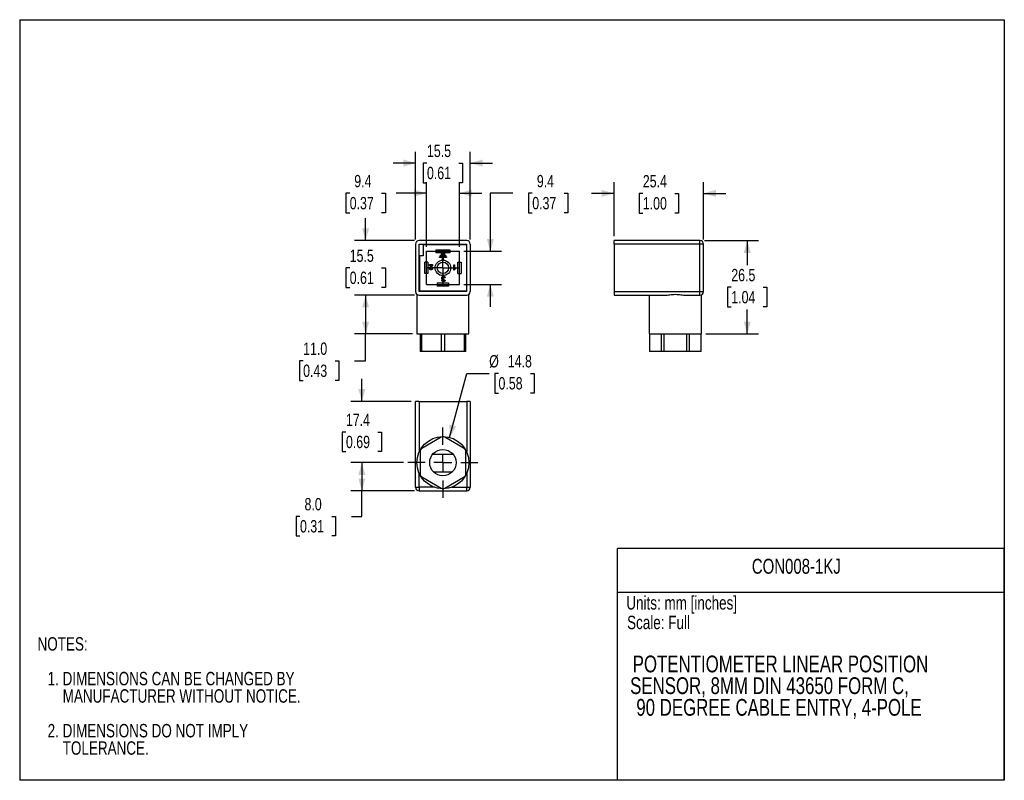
# Model space of a CAD drawing. Header units: millimetres. Extents: x 0 to 279, y 0 to 216.
import ezdxf
from ezdxf.enums import TextEntityAlignment as Align

# ---------------------------------------------------------------- set-up
doc = ezdxf.new("R2010")
doc.units = ezdxf.units.MM
doc.header["$PDSIZE"] = -1
doc.linetypes.add('CENTERX2', pattern=[20.32, 12.7, -2.54, 2.54, -2.54])
doc.layers.add('CENTER', color=40, linetype='CENTERX2')
doc.layers.add('DIMENSIONS', color=140, linetype='Continuous', lineweight=25)
doc.layers.add('TEXT', color=140, linetype='Continuous', lineweight=25)
doc.styles.add('SLDTEXTSTYLE0', font='TXT', dxfattribs={"width": 0.75})
doc.dimstyles.new('SLDDIMSTYLE0', dxfattribs={"dimtxt": 3.5, "dimasz": 3.5, "dimexe": 0, "dimexo": 0.0625, "dimgap": 0.875, "dimtad": 0, "dimtih": 1, "dimtoh": 1, "dimdec": 1, "dimrnd": 1e-09, "dimzin": 12, "dimdsep": 46, "dimtxsty": 'SLDTEXTSTYLE0', "dimsah": 1, "dimcen": 0.09, "dimadec": 0, "dimazin": 3, "dimtfac": 1, "dimtdec": 1, "dimtmove": 0, "dimatfit": 0, "dimfxl": 0, "dimfrac": 2, "dimtolj": 1, "dimtzin": 12, "dimarcsym": 0})
doc.dimstyles.new('SLDDIMSTYLE1', dxfattribs={"dimtxt": 3.5, "dimasz": 3.5, "dimexe": 0, "dimexo": 0.0625, "dimgap": 0.875, "dimtad": 0, "dimtih": 1, "dimtoh": 1, "dimdec": 1, "dimrnd": 1e-09, "dimzin": 4, "dimdsep": 46, "dimtxsty": 'SLDTEXTSTYLE0', "dimsah": 1, "dimcen": 0.09, "dimadec": 0, "dimazin": 1, "dimtfac": 1, "dimtdec": 1, "dimtofl": 0, "dimtmove": 0, "dimatfit": 3, "dimfxl": 0, "dimfrac": 2, "dimtolj": 1, "dimtzin": 12, "dimarcsym": 0})
doc.dimstyles.new('SLDDIMSTYLE2', dxfattribs={"dimtxt": 3.5, "dimasz": 3.5, "dimexe": 0, "dimexo": 0.0625, "dimgap": 0.875, "dimtad": 0, "dimtih": 1, "dimtoh": 1, "dimdec": 1, "dimrnd": 1e-09, "dimzin": 12, "dimdsep": 46, "dimtxsty": 'SLDTEXTSTYLE0', "dimsah": 1, "dimcen": 0.09, "dimadec": 0, "dimazin": 3, "dimtfac": 1, "dimtdec": 1, "dimtofl": 0, "dimtmove": 0, "dimatfit": 3, "dimfxl": 0, "dimfrac": 2, "dimtolj": 1, "dimtzin": 12, "dimarcsym": 0})
doc.dimstyles.new('SLDDIMSTYLE3', dxfattribs={"dimtxt": 3.5, "dimasz": 3.5, "dimexe": 0, "dimexo": 0.0625, "dimgap": 0.875, "dimtad": 0, "dimtih": 1, "dimtoh": 1, "dimdec": 1, "dimrnd": 1e-09, "dimzin": 12, "dimdsep": 46, "dimtxsty": 'SLDTEXTSTYLE0', "dimsah": 1, "dimcen": 0, "dimadec": 0, "dimazin": 3, "dimtfac": 1, "dimtdec": 1, "dimtofl": 0, "dimtmove": 0, "dimatfit": 3, "dimfxl": 0, "dimfrac": 2, "dimtolj": 1, "dimtzin": 12, "dimarcsym": 0})

# ---------------------------------------------------------------- blocks, each defined once
blk = doc.blocks.new('SW_NOTE_0')
at = {"layer": 'TEXT', "color": 0, "insert": (0, 4.91), "char_height": 3.81, "attachment_point": 1, "style": 'SLDTEXTSTYLE0'}
blk.add_mtext('Scale: Full', dxfattribs=at)
blk = doc.blocks.new('SW_NOTE_0_1')
at = {"layer": 'TEXT', "color": 0, "insert": (0, 4.91), "char_height": 3.81, "attachment_point": 1, "style": 'SLDTEXTSTYLE0'}
blk.add_mtext('Units: mm [inches]', dxfattribs=at)
blk = doc.blocks.new('Block1')
at = {"layer": 'TEXT'}
for p, q in [((279.4, 65.76), (169.64, 65.76)), ((169.64, 0), (169.64, 65.76)), ((279.4, 0), (279.4, 65.76)), ((169.64, 53.4), (279.4, 53.4)), ((279.4, 0), (169.64, 0))]:
    blk.add_line(p, q, dxfattribs=at)
for name, p in [('SW_NOTE_0_1', (172.14, 47.37)), ('SW_NOTE_0', (172.36, 41.81))]:
    blk.add_blockref(name, p, dxfattribs=at)
at = {"layer": 'TEXT', "color": 140, "style": 'SLDTEXTSTYLE0', "width": 0.75}
for tag, p in [('AUTOATTR0', (207.76, 57.37)), ('AUTOATTR1_0', (179.59, 29.46)), ('AUTOATTR1_1', (175.04, 22.81)), ('AUTOATTR1_2', (184.43, 16.17))]:
    blk.add_attdef(tag, text='', height=4.23, dxfattribs=at).set_placement(p, align=Align.BOTTOM_LEFT)
blk = doc.blocks.new('SW_NOTE_0_2')
at = {"layer": 'TEXT', "color": 0, "char_height": 3.81, "attachment_point": 1, "style": 'SLDTEXTSTYLE0'}
for s, insert in [('NOTES:', (0, 4.91)), ('1. DIMENSIONS CAN BE CHANGED BY', (2.86, -4.94)), ('MANUFACTURER WITHOUT NOTICE.', (7.14, -9.87)), ('2. DIMENSIONS DO NOT IMPLY', (2.86, -19.72)), ('TOLERANCE.', (7.14, -24.65))]:
    blk.add_mtext(s, dxfattribs=dict(at, insert=insert))
blk = doc.blocks.new('_D')
at = {"layer": 'DIMENSIONS'}
for p, q in [((115.4, 151.43), (115.4, 169.82)), ((124.8, 151.43), (124.8, 169.82)), ((93.65, 166.62), (92.58, 166.62)), ((92.58, 166.62), (92.58, 161.07)), ((102.7, 166.62), (103.77, 166.62)), ((103.77, 166.62), (103.77, 161.07)), ((115.4, 166.65), (106.84, 166.65)), ((124.8, 166.65), (131.15, 166.65)), ((92.58, 161.07), (93.65, 161.07)), ((103.77, 161.07), (102.7, 161.07))]:
    blk.add_line(p, q, dxfattribs=at)
for points in [[(115.4, 166.65), (111.9, 167.65), (111.9, 165.65)], [(124.8, 166.65), (128.3, 165.65), (128.3, 167.65)]]:
    blk.add_solid(points, dxfattribs=at)
at = {"layer": 'DIMENSIONS', "char_height": 3.5, "attachment_point": 1, "style": 'SLDTEXTSTYLE0'}
for s, insert in [('9.4', (94.94, 171.84)), ('0.37', (93.65, 165.58))]:
    blk.add_mtext(s, dxfattribs=dict(at, insert=insert))
blk = doc.blocks.new('_D_1')
at = {"layer": 'DIMENSIONS'}
for p, q in [((139.9, 166.65), (133.55, 166.65)), ((133.55, 166.65), (133.55, 150.16)), ((145.45, 166.62), (144.39, 166.62)), ((144.39, 166.62), (144.39, 161.07)), ((154.5, 166.62), (155.57, 166.62)), ((155.57, 166.62), (155.57, 161.07)), ((144.39, 161.07), (145.45, 161.07)), ((155.57, 161.07), (154.5, 161.07)), ((126.07, 150.16), (136.72, 150.16)), ((126.07, 140.76), (136.72, 140.76)), ((133.55, 140.76), (133.55, 134.41))]:
    blk.add_line(p, q, dxfattribs=at)
for points in [[(133.55, 150.16), (134.55, 153.66), (132.55, 153.66)], [(133.55, 140.76), (132.55, 137.26), (134.55, 137.26)]]:
    blk.add_solid(points, dxfattribs=at)
at = {"layer": 'DIMENSIONS', "char_height": 3.5, "attachment_point": 1, "style": 'SLDTEXTSTYLE0'}
for s, insert in [('9.4', (146.75, 171.84)), ('0.37', (145.45, 165.58))]:
    blk.add_mtext(s, dxfattribs=dict(at, insert=insert))
blk = doc.blocks.new('_D_2')
at = {"layer": 'DIMENSIONS'}
for p, q in [((112.35, 153.48), (112.35, 178.39)), ((127.85, 153.48), (127.85, 178.39)), ((112.35, 175.21), (106, 175.21)), ((115.57, 175.19), (114.51, 175.19)), ((114.51, 175.19), (114.51, 169.63)), ((124.63, 175.19), (125.69, 175.19)), ((125.69, 175.19), (125.69, 169.63)), ((127.85, 175.21), (134.2, 175.21)), ((114.51, 169.63), (115.57, 169.63)), ((125.69, 169.63), (124.63, 169.63))]:
    blk.add_line(p, q, dxfattribs=at)
for points in [[(112.35, 175.21), (108.85, 176.21), (108.85, 174.21)], [(127.85, 175.21), (131.35, 174.21), (131.35, 176.21)]]:
    blk.add_solid(points, dxfattribs=at)
at = {"layer": 'DIMENSIONS', "char_height": 3.5, "attachment_point": 1, "style": 'SLDTEXTSTYLE0'}
for s, insert in [('15.5', (115.57, 180.41)), ('0.61', (115.57, 174.14))]:
    blk.add_mtext(s, dxfattribs=dict(at, insert=insert))
blk = doc.blocks.new('_D_3')
at = {"layer": 'DIMENSIONS'}
for p, q in [((98.17, 153.21), (98.17, 159.56)), ((112.08, 153.21), (95, 153.21)), ((93.65, 145.44), (92.58, 145.44)), ((92.58, 145.44), (92.58, 139.88)), ((102.7, 145.44), (103.77, 145.44)), ((103.77, 145.44), (103.77, 139.88)), ((92.58, 139.88), (93.65, 139.88)), ((103.77, 139.88), (102.7, 139.88)), ((112.08, 137.71), (95, 137.71)), ((98.17, 137.71), (98.17, 131.36))]:
    blk.add_line(p, q, dxfattribs=at)
for points in [[(98.17, 153.21), (99.17, 156.71), (97.17, 156.71)], [(98.17, 137.71), (97.17, 134.21), (99.17, 134.21)]]:
    blk.add_solid(points, dxfattribs=at)
at = {"layer": 'DIMENSIONS', "char_height": 3.5, "attachment_point": 1, "style": 'SLDTEXTSTYLE0'}
for s, insert in [('15.5', (93.65, 150.66)), ('0.61', (93.65, 144.39))]:
    blk.add_mtext(s, dxfattribs=dict(at, insert=insert))
blk = doc.blocks.new('_D_4')
at = {"layer": 'DIMENSIONS'}
for p, q in [((112.08, 137.71), (95, 137.71)), ((98.17, 137.71), (98.17, 126.71)), ((111.43, 126.71), (95, 126.71)), ((98.17, 119.07), (98.17, 126.71)), ((80.43, 119.05), (79.36, 119.05)), ((79.36, 119.05), (79.36, 113.49)), ((89.48, 119.05), (90.54, 119.05)), ((90.54, 119.05), (90.54, 113.49)), ((95.03, 119.07), (98.17, 119.07)), ((79.36, 113.49), (80.43, 113.49)), ((90.54, 113.49), (89.48, 113.49))]:
    blk.add_line(p, q, dxfattribs=at)
for points in [[(98.17, 137.71), (97.17, 134.21), (99.17, 134.21)], [(98.17, 126.71), (99.17, 130.21), (97.17, 130.21)]]:
    blk.add_solid(points, dxfattribs=at)
at = {"layer": 'DIMENSIONS', "char_height": 3.5, "attachment_point": 1, "style": 'SLDTEXTSTYLE0'}
for s, insert in [('11.0', (80.43, 124.27)), ('0.43', (80.43, 118))]:
    blk.add_mtext(s, dxfattribs=dict(at, insert=insert))
blk = doc.blocks.new('SW_CENTERMARKSYMBOL_0')
at = {"layer": 'CENTER', "color": 0}
for p, q in [((0, 2.54), (0, 4.74)), ((-2.54, 0), (-4.74, 0)), ((0, 0), (-2.54, 0)), ((0, 0), (0, 2.54)), ((0, 0), (0, -2.54)), ((0, 0), (2.54, 0)), ((2.54, 0), (4.74, 0)), ((0, -2.54), (0, -4.74))]:
    blk.add_line(p, q, dxfattribs=at)
blk = doc.blocks.new('_D_5')
at = {"layer": 'DIMENSIONS'}
for p, q in [((168.65, 154.48), (168.65, 169.78)), ((194.05, 153.48), (194.05, 169.78)), ((168.65, 166.6), (162.3, 166.6)), ((176.82, 166.58), (175.76, 166.58)), ((175.76, 166.58), (175.76, 161.02)), ((185.88, 166.58), (186.94, 166.58)), ((186.94, 166.58), (186.94, 161.02)), ((194.05, 166.6), (200.4, 166.6)), ((175.76, 161.02), (176.82, 161.02)), ((186.94, 161.02), (185.88, 161.02))]:
    blk.add_line(p, q, dxfattribs=at)
for points in [[(168.65, 166.6), (165.15, 167.6), (165.15, 165.6)], [(194.05, 166.6), (197.55, 165.6), (197.55, 167.6)]]:
    blk.add_solid(points, dxfattribs=at)
at = {"layer": 'DIMENSIONS', "char_height": 3.5, "attachment_point": 1, "style": 'SLDTEXTSTYLE0'}
for s, insert in [('25.4', (176.82, 171.8)), ('1.00', (176.82, 165.53))]:
    blk.add_mtext(s, dxfattribs=dict(at, insert=insert))
blk = doc.blocks.new('_D_6')
at = {"layer": 'DIMENSIONS'}
for p, q in [((194.32, 153.21), (209.63, 153.21)), ((206.46, 153.21), (206.46, 146.26)), ((201.93, 139.94), (200.87, 139.94)), ((200.87, 139.94), (200.87, 134.38)), ((210.98, 139.94), (212.05, 139.94)), ((212.05, 139.94), (212.05, 134.38)), ((200.87, 134.38), (201.93, 134.38)), ((212.05, 134.38), (210.98, 134.38)), ((206.46, 126.71), (206.46, 133.67)), ((194.72, 126.71), (209.63, 126.71))]:
    blk.add_line(p, q, dxfattribs=at)
for points in [[(206.46, 153.21), (205.46, 149.71), (207.46, 149.71)], [(206.46, 126.71), (207.46, 130.21), (205.46, 130.21)]]:
    blk.add_solid(points, dxfattribs=at)
at = {"layer": 'DIMENSIONS', "char_height": 3.5, "attachment_point": 1, "style": 'SLDTEXTSTYLE0'}
for s, insert in [('26.5', (201.93, 145.16)), ('1.04', (201.93, 138.89))]:
    blk.add_mtext(s, dxfattribs=dict(at, insert=insert))
blk = doc.blocks.new('_D_7')
at = {"layer": 'DIMENSIONS'}
for p, q in [((122.01, 97.32), (126.88, 115.48)), ((126.88, 115.48), (133.23, 115.48)), ((135.87, 115.48), (134.8, 115.48)), ((134.8, 115.48), (134.8, 109.93)), ((144.92, 115.48), (145.99, 115.48)), ((145.99, 115.48), (145.99, 109.93)), ((134.8, 109.93), (135.87, 109.93)), ((145.99, 109.93), (144.92, 109.93))]:
    blk.add_line(p, q, dxfattribs=at)
blk.add_solid([(122.01, 97.32), (123.89, 100.44), (121.95, 100.96)], dxfattribs=at)
at = {"layer": 'DIMENSIONS', "char_height": 3.5, "attachment_point": 1, "style": 'SLDTEXTSTYLE0'}
for s, insert in [('%%c', (133.23, 120.7)), ('14.8', (138.51, 120.7)), ('0.58', (135.87, 114.44))]:
    blk.add_mtext(s, dxfattribs=dict(at, insert=insert))
blk = doc.blocks.new('_D_8')
at = {"layer": 'DIMENSIONS'}
for p, q in [((97.1, 107.57), (97.1, 113.92)), ((111.08, 107.57), (93.93, 107.57)), ((92.58, 98.85), (91.51, 98.85)), ((91.51, 98.85), (91.51, 93.29)), ((101.63, 98.85), (102.69, 98.85)), ((102.69, 98.85), (102.69, 93.29)), ((91.51, 93.29), (92.58, 93.29)), ((102.69, 93.29), (101.63, 93.29)), ((108.89, 90.17), (93.93, 90.17)), ((97.1, 90.17), (97.1, 83.82))]:
    blk.add_line(p, q, dxfattribs=at)
for points in [[(97.1, 107.57), (98.1, 111.07), (96.1, 111.07)], [(97.1, 90.17), (96.1, 86.67), (98.1, 86.67)]]:
    blk.add_solid(points, dxfattribs=at)
at = {"layer": 'DIMENSIONS', "char_height": 3.5, "attachment_point": 1, "style": 'SLDTEXTSTYLE0'}
for s, insert in [('17.4', (92.58, 104.07)), ('0.69', (92.58, 97.8))]:
    blk.add_mtext(s, dxfattribs=dict(at, insert=insert))
blk = doc.blocks.new('_D_9')
at = {"layer": 'DIMENSIONS'}
for p, q in [((108.89, 90.17), (93.93, 90.17)), ((97.1, 90.17), (97.1, 82.17)), ((112.08, 82.17), (93.93, 82.17)), ((97.1, 74.93), (97.1, 82.17)), ((79.54, 74.91), (78.47, 74.91)), ((78.47, 74.91), (78.47, 69.35)), ((88.59, 74.91), (89.66, 74.91)), ((89.66, 74.91), (89.66, 69.35)), ((94.15, 74.93), (97.1, 74.93)), ((78.47, 69.35), (79.54, 69.35)), ((89.66, 69.35), (88.59, 69.35))]:
    blk.add_line(p, q, dxfattribs=at)
for points in [[(97.1, 90.17), (96.1, 86.67), (98.1, 86.67)], [(97.1, 82.17), (98.1, 85.67), (96.1, 85.67)]]:
    blk.add_solid(points, dxfattribs=at)
at = {"layer": 'DIMENSIONS', "char_height": 3.5, "attachment_point": 1, "style": 'SLDTEXTSTYLE0'}
for s, insert in [('8.0', (80.83, 80.13)), ('0.31', (79.54, 73.86))]:
    blk.add_mtext(s, dxfattribs=dict(at, insert=insert))
blk = doc.blocks.new('SW_CENTERMARKSYMBOL_1')
at = {"layer": 'CENTER', "color": 0}
for p, q in [((0, 5.08), (0, 9.94)), ((-5.08, 0), (-9.94, 0)), ((0, 0), (-2.54, 0)), ((0, 0), (0, 2.54)), ((0, 0), (0, -2.54)), ((0, 0), (2.54, 0)), ((5.08, 0), (9.94, 0)), ((0, -5.08), (0, -9.94))]:
    blk.add_line(p, q, dxfattribs=at)

msp = doc.modelspace()

# ---------------------------------------------------------------- linework, layer by layer
at = {"color": 7, "linetype": 'Continuous'}
for p, q in [((0, 215.9), (0, 0)), ((0, 215.9), (279.4, 215.9)), ((279.4, 215.9), (279.4, 0)), ((279.4, 0), (0, 0))]:
    msp.add_line(p, q, dxfattribs=at)
for p, q in [((112.35, 152.21), (112.35, 138.71)), ((126.85, 153.21), (113.35, 153.21)), ((113.4, 152.16), (126.8, 152.16)), ((113.4, 138.76), (113.4, 152.16)), ((114.45, 152.11), (114.45, 148.91)), ((114.45, 152.11), (126.75, 152.11)), ((126.75, 152.11), (126.75, 138.81)), ((126.8, 152.16), (126.8, 138.76)), ((127.85, 152.21), (127.85, 138.71)), ((168.65, 152.21), (168.65, 153.21)), ((193.05, 153.21), (168.65, 153.21)), ((193.05, 152.21), (168.65, 152.21)), ((168.65, 152.21), (168.65, 138.71)), ((193.05, 152.21), (193.05, 153.21)), ((193.05, 138.71), (193.05, 152.21)), ((194.05, 152.21), (193.05, 152.21)), ((194.05, 138.71), (194.05, 152.21)), ((113.45, 148.91), (113.45, 138.81)), ((114.45, 148.91), (113.45, 148.91)), ((118.1, 150.61), (118.1, 149.71)), ((118.1, 150.61), (122.1, 150.61)), ((122.1, 149.71), (118.1, 149.71)), ((119.1, 148.59), (121.1, 148.59)), ((119.1, 148.39), (119.1, 148.59)), ((120, 148.39), (119.1, 148.39)), ((119.3, 149.01), (120.9, 149.01)), ((119.3, 148.81), (119.3, 149.01)), ((120.9, 148.81), (119.3, 148.81)), ((119.6, 149.43), (120.6, 149.43)), ((119.6, 149.23), (119.6, 149.43)), ((120.6, 149.23), (119.6, 149.23)), ((120, 147.69), (120, 148.39)), ((120.2, 148.39), (120.2, 147.69)), ((121.1, 148.39), (120.2, 148.39)), ((120.6, 149.43), (120.6, 149.23)), ((120.9, 149.01), (120.9, 148.81)), ((121.1, 148.59), (121.1, 148.39)), ((122.1, 150.61), (122.1, 149.71)), ((114.95, 143.86), (114.95, 147.06)), ((115.85, 147.06), (114.95, 147.06)), ((115.85, 147.06), (115.85, 143.86)), ((116.33, 146.39), (117.17, 146.39)), ((116.33, 146.13), (116.33, 146.39)), ((116.81, 146.13), (116.33, 146.13)), ((116.92, 145.33), (117.15, 145.3)), ((120.2, 147.69), (120, 147.69)), ((123.16, 146.34), (123.36, 146.34)), ((123.16, 144.84), (123.16, 146.34)), ((123.36, 146.34), (123.36, 145.18)), ((123.7, 145.4), (123.7, 145.22)), ((124.35, 147.06), (125.25, 147.06)), ((124.35, 143.86), (124.35, 147.06)), ((125.25, 147.06), (125.25, 143.86)), ((115.85, 143.86), (114.95, 143.86)), ((120.72, 142.64), (120.53, 142.62)), ((123.29, 144.84), (123.16, 144.84)), ((124.35, 143.86), (125.25, 143.86)), ((118.5, 141.21), (121.7, 141.21)), ((118.5, 141.21), (118.5, 140.31)), ((121.7, 140.31), (118.5, 140.31)), ((120.36, 142.33), (120.34, 142.16)), ((120.51, 141.94), (120.7, 141.92)), ((121.7, 141.21), (121.7, 140.31)), ((112.7, 137.95), (112.7, 126.71)), ((113.35, 137.71), (126.85, 137.71)), ((126.8, 138.76), (113.4, 138.76)), ((126.75, 138.81), (113.45, 138.81)), ((117.4, 138.76), (117.4, 138.81)), ((122.8, 138.81), (122.8, 138.76)), ((127.5, 126.71), (127.5, 137.95)), ((168.65, 138.71), (193.05, 138.71)), ((168.65, 138.71), (168.65, 137.71)), ((168.65, 137.71), (183.02, 137.71)), ((178.65, 137.71), (178.65, 126.71)), ((189.08, 137.71), (193.05, 137.71)), ((193.05, 138.71), (194.05, 138.71)), ((193.05, 137.71), (193.05, 138.71)), ((193.45, 126.71), (193.45, 137.8)), ((112.7, 126.71), (127.5, 126.71)), ((113.6, 126.71), (113.6, 121.71)), ((114.1, 121.71), (114.1, 126.71)), ((119.6, 126.71), (119.6, 121.71)), ((120.6, 121.71), (120.6, 126.71)), ((126.1, 126.71), (126.1, 121.71)), ((126.6, 121.71), (126.6, 126.71)), ((178.65, 126.71), (193.45, 126.71)), ((178.7, 126.71), (178.7, 121.71)), ((178.83, 121.71), (178.83, 126.71)), ((182.01, 126.71), (182.01, 121.71)), ((182.87, 121.71), (182.87, 126.71)), ((189.23, 126.71), (189.23, 121.71)), ((190.09, 121.71), (190.09, 126.71)), ((193.27, 126.71), (193.27, 121.71)), ((193.4, 121.71), (193.4, 126.71)), ((114.1, 121.71), (113.6, 121.71)), ((119.6, 121.71), (114.1, 121.71)), ((120.6, 121.71), (119.6, 121.71)), ((126.1, 121.71), (120.6, 121.71)), ((126.6, 121.71), (126.1, 121.71)), ((178.83, 121.71), (178.7, 121.71)), ((182.01, 121.71), (178.83, 121.71)), ((182.87, 121.71), (182.01, 121.71)), ((189.23, 121.71), (182.87, 121.71)), ((190.09, 121.71), (189.23, 121.71)), ((193.27, 121.71), (190.09, 121.71)), ((193.4, 121.71), (193.27, 121.71)), ((112.35, 83.17), (112.35, 107.57)), ((113.35, 107.57), (112.35, 107.57)), ((113.35, 107.57), (113.35, 93.2)), ((113.35, 107.57), (126.85, 107.57)), ((126.85, 107.57), (126.85, 93.2)), ((127.85, 107.57), (126.85, 107.57)), ((127.85, 107.57), (127.85, 83.17)), ((119.6, 97.39), (114.1, 94.21)), ((126.1, 94.21), (120.6, 97.39)), ((113.6, 93.35), (113.6, 87)), ((117.22, 92.57), (122.98, 92.57)), ((126.6, 87), (126.6, 93.35)), ((113.35, 83.17), (113.35, 87.14)), ((117.4, 87.57), (122.8, 87.57)), ((126.85, 87.14), (126.85, 83.17)), ((114.1, 86.13), (119.6, 82.96)), ((120.6, 82.96), (126.1, 86.13)), ((112.35, 83.17), (113.35, 83.17)), ((113.35, 83.17), (113.35, 82.17)), ((117.7, 83.17), (113.35, 83.17)), ((113.35, 82.17), (126.85, 82.17)), ((122.5, 83.17), (126.85, 83.17)), ((126.85, 82.17), (126.85, 83.17)), ((126.85, 83.17), (127.85, 83.17))]:
    msp.add_line(p, q)
for centre, radius in [((120.1, 145.46), 2.2), ((120.1, 145.46), 1.6), ((120.1, 90.17), 7.4), ((120.1, 90.17), 3.75)]:
    msp.add_circle(centre, radius)
for centre, start, end in [((113.35, 152.21), 90, 180), ((126.85, 152.21), 0, 90), ((193.05, 152.21), 0, 90), ((113.35, 138.71), 180, 270), ((126.85, 138.71), 270, 0), ((193.05, 138.71), 270, 0), ((120.1, 96.52), 60, 120), ((114.6, 93.35), 120, 180), ((125.6, 93.35), 0, 60), ((114.6, 87), 180, 240), ((125.6, 87), 300, 0), ((113.35, 83.17), 180, 270), ((120.1, 83.82), 240, 300), ((126.85, 83.17), 270, 0)]:
    msp.add_arc(centre, 1, start, end)
for points, knots in [([(116.33, 145.3), (116.33, 145.32), (116.33, 145.35), (116.34, 145.39), (116.34, 145.44), (116.36, 145.48), (116.37, 145.53), (116.39, 145.57), (116.41, 145.62), (116.43, 145.65), (116.45, 145.68), (116.47, 145.71), (116.49, 145.73), (116.51, 145.76), (116.53, 145.79), (116.56, 145.82), (116.58, 145.85), (116.6, 145.87), (116.61, 145.88)], [0, 0, 0, 0, 0.069536, 0.138049, 0.206756, 0.275184, 0.344608, 0.416231, 0.489923, 0.566191, 0.606927, 0.651609, 0.69966, 0.751856, 0.808138, 0.868245, 0.932195, 1, 1, 1, 1]), ([(116.73, 144.89), (116.71, 144.89), (116.68, 144.89), (116.64, 144.89), (116.6, 144.9), (116.56, 144.92), (116.52, 144.94), (116.49, 144.96), (116.46, 144.98), (116.43, 145.01), (116.41, 145.05), (116.39, 145.08), (116.37, 145.11), (116.36, 145.15), (116.34, 145.19), (116.34, 145.22), (116.33, 145.26), (116.33, 145.29), (116.33, 145.3)], [0, 0, 0, 0, 0.0741127, 0.1436507, 0.2100517, 0.2733649, 0.3349953, 0.3954469, 0.4559475, 0.5173725, 0.5790599, 0.6394315, 0.698755, 0.7576827, 0.8173054, 0.8771506, 0.9376149, 1, 1, 1, 1]), ([(116.62, 145.5), (116.61, 145.49), (116.59, 145.46), (116.58, 145.41), (116.57, 145.37), (116.57, 145.33), (116.56, 145.32)], [0, 0, 0, 0, 0.265072, 0.517426, 0.761377, 1, 1, 1, 1]), ([(116.56, 145.32), (116.57, 145.3), (116.57, 145.27), (116.58, 145.23), (116.59, 145.2), (116.61, 145.17), (116.64, 145.15), (116.67, 145.13), (116.7, 145.12), (116.72, 145.12), (116.74, 145.12)], [0, 0, 0, 0, 0.155726, 0.2948, 0.419246, 0.536972, 0.650041, 0.761487, 0.877112, 1, 1, 1, 1]), ([(116.61, 145.88), (116.62, 145.89), (116.64, 145.91), (116.66, 145.94), (116.69, 145.97), (116.71, 145.99), (116.72, 146.01), (116.74, 146.03), (116.75, 146.04), (116.77, 146.06), (116.79, 146.09), (116.8, 146.12), (116.81, 146.13)], [0, 0, 0, 0, 0.129704, 0.247283, 0.353458, 0.447428, 0.529283, 0.599034, 0.657443, 0.703634, 0.857384, 1, 1, 1, 1]), ([(116.82, 145.74), (116.8, 145.73), (116.78, 145.7), (116.74, 145.66), (116.71, 145.63), (116.69, 145.59), (116.66, 145.57), (116.65, 145.54), (116.63, 145.52), (116.62, 145.51), (116.62, 145.5)], [0, 0, 0, 0, 0.183234, 0.350543, 0.501199, 0.63395, 0.750093, 0.850434, 0.933683, 1, 1, 1, 1]), ([(117.15, 145.3), (117.15, 145.28), (117.14, 145.25), (117.13, 145.2), (117.12, 145.15), (117.11, 145.11), (117.09, 145.08), (117.07, 145.04), (117.05, 145.01), (117.02, 144.99), (116.99, 144.96), (116.96, 144.94), (116.93, 144.92), (116.89, 144.91), (116.85, 144.9), (116.82, 144.89), (116.77, 144.89), (116.74, 144.89), (116.73, 144.89)], [0, 0, 0, 0, 0.07857, 0.152416, 0.222166, 0.287893, 0.350116, 0.409842, 0.467436, 0.523839, 0.579533, 0.635094, 0.691507, 0.748943, 0.807798, 0.869276, 0.933184, 1, 1, 1, 1]), ([(116.74, 145.12), (116.75, 145.12), (116.77, 145.12), (116.81, 145.13), (116.84, 145.15), (116.87, 145.17), (116.89, 145.2), (116.9, 145.24), (116.91, 145.29), (116.91, 145.32), (116.92, 145.33)], [0, 0, 0, 0, 0.1249901, 0.2395655, 0.3480573, 0.4559505, 0.5713566, 0.6977519, 0.8396544, 1, 1, 1, 1]), ([(117.17, 146.39), (117.17, 146.36), (117.16, 146.31), (117.14, 146.24), (117.12, 146.17), (117.09, 146.11), (117.07, 146.06), (117.04, 146.02), (117.01, 145.98), (116.98, 145.94), (116.95, 145.89), (116.91, 145.85), (116.86, 145.79), (116.83, 145.76), (116.82, 145.74)], [0, 0, 0, 0, 0.100224, 0.200175, 0.299864, 0.400868, 0.45455, 0.514383, 0.580015, 0.651574, 0.729544, 0.813333, 0.903561, 1, 1, 1, 1]), ([(123.36, 145.18), (123.37, 145.19), (123.39, 145.21), (123.43, 145.24), (123.47, 145.27), (123.52, 145.3), (123.57, 145.33), (123.61, 145.36), (123.66, 145.38), (123.69, 145.39), (123.7, 145.4)], [0, 0, 0, 0, 0.11167, 0.232094, 0.362743, 0.502558, 0.641525, 0.771098, 0.890162, 1, 1, 1, 1]), ([(119.76, 142.59), (119.76, 142.6), (119.76, 142.64), (119.77, 142.68), (119.78, 142.73), (119.79, 142.77), (119.81, 142.81), (119.84, 142.85), (119.86, 142.89), (119.9, 142.92), (119.93, 142.96), (119.97, 142.98), (120.01, 143.01), (120.06, 143.03), (120.1, 143.04), (120.15, 143.05), (120.2, 143.06), (120.23, 143.06), (120.25, 143.06)], [0, 0, 0, 0, 0.063503, 0.124805, 0.18492, 0.244376, 0.303775, 0.364133, 0.425376, 0.488388, 0.551743, 0.61386, 0.67564, 0.737737, 0.800417, 0.864658, 0.930985, 1, 1, 1, 1]), ([(120.04, 142.22), (120.03, 142.22), (120.01, 142.23), (119.98, 142.24), (119.95, 142.25), (119.92, 142.27), (119.9, 142.28), (119.87, 142.3), (119.85, 142.32), (119.83, 142.35), (119.81, 142.37), (119.8, 142.4), (119.79, 142.43), (119.78, 142.46), (119.77, 142.49), (119.76, 142.52), (119.76, 142.55), (119.76, 142.58), (119.76, 142.59)], [0, 0, 0, 0, 0.065828, 0.128938, 0.190858, 0.251186, 0.310974, 0.37005, 0.429672, 0.489507, 0.549975, 0.610075, 0.670915, 0.732909, 0.796711, 0.861825, 0.929892, 1, 1, 1, 1]), ([(120.25, 142.89), (120.23, 142.89), (120.21, 142.89), (120.18, 142.88), (120.15, 142.87), (120.12, 142.87), (120.1, 142.85), (120.07, 142.84), (120.05, 142.82), (120.03, 142.8), (120.01, 142.78), (119.99, 142.76), (119.98, 142.73), (119.97, 142.7), (119.96, 142.68), (119.95, 142.65), (119.95, 142.62), (119.95, 142.6), (119.95, 142.59)], [0, 0, 0, 0, 0.069461, 0.135658, 0.19962, 0.261651, 0.322053, 0.38234, 0.443223, 0.50493, 0.56682, 0.6276, 0.687476, 0.747351, 0.808174, 0.870133, 0.933721, 1, 1, 1, 1]), ([(119.95, 142.59), (119.95, 142.58), (119.95, 142.56), (119.95, 142.53), (119.96, 142.5), (119.97, 142.48), (119.98, 142.45), (119.99, 142.43), (120.01, 142.41), (120.03, 142.39), (120.05, 142.37), (120.07, 142.35), (120.09, 142.34), (120.12, 142.33), (120.15, 142.32), (120.17, 142.31), (120.2, 142.31), (120.22, 142.31), (120.23, 142.31)], [0, 0, 0, 0, 0.067051, 0.13118, 0.193722, 0.254499, 0.314763, 0.375117, 0.436023, 0.498297, 0.560571, 0.621619, 0.681973, 0.742853, 0.804272, 0.867473, 0.932273, 1, 1, 1, 1]), ([(120.25, 143.06), (120.27, 143.06), (120.3, 143.06), (120.34, 143.05), (120.39, 143.04), (120.43, 143.03), (120.47, 143.01), (120.51, 142.99), (120.54, 142.97), (120.57, 142.94), (120.6, 142.91), (120.63, 142.88), (120.65, 142.84), (120.67, 142.81), (120.69, 142.77), (120.7, 142.73), (120.71, 142.68), (120.72, 142.65), (120.72, 142.64)], [0, 0, 0, 0, 0.067794, 0.133464, 0.196934, 0.258481, 0.319787, 0.380431, 0.44099, 0.502867, 0.564806, 0.625526, 0.685604, 0.746041, 0.807347, 0.869717, 0.93379, 1, 1, 1, 1]), ([(120.53, 142.62), (120.52, 142.63), (120.52, 142.65), (120.51, 142.68), (120.5, 142.71), (120.49, 142.74), (120.47, 142.76), (120.46, 142.79), (120.45, 142.81), (120.43, 142.82), (120.41, 142.84), (120.39, 142.85), (120.37, 142.86), (120.35, 142.87), (120.32, 142.88), (120.3, 142.88), (120.27, 142.89), (120.25, 142.89), (120.25, 142.89)], [0, 0, 0, 0, 0.082566, 0.15976, 0.233155, 0.301356, 0.365752, 0.426437, 0.484185, 0.539549, 0.593156, 0.647048, 0.701446, 0.757, 0.81384, 0.873058, 0.934963, 1, 1, 1, 1]), ([(123.7, 145.22), (123.68, 145.21), (123.63, 145.18), (123.56, 145.14), (123.5, 145.09), (123.44, 145.05), (123.39, 145), (123.35, 144.94), (123.31, 144.9), (123.3, 144.86), (123.29, 144.84)], [0, 0, 0, 0, 0.142657, 0.281169, 0.416977, 0.550852, 0.678364, 0.795032, 0.901998, 1, 1, 1, 1]), ([(119.83, 141.92), (119.83, 141.94), (119.84, 141.97), (119.85, 142.01), (119.86, 142.06), (119.89, 142.1), (119.91, 142.13), (119.95, 142.17), (119.99, 142.2), (120.02, 142.21), (120.04, 142.22)], [0, 0, 0, 0, 0.121951, 0.240787, 0.35855, 0.479066, 0.601519, 0.727551, 0.859932, 1, 1, 1, 1]), ([(120.26, 141.54), (120.24, 141.54), (120.2, 141.54), (120.15, 141.55), (120.09, 141.57), (120.04, 141.59), (119.99, 141.62), (119.95, 141.65), (119.92, 141.69), (119.89, 141.73), (119.86, 141.78), (119.85, 141.82), (119.84, 141.87), (119.83, 141.9), (119.83, 141.92)], [0, 0, 0, 0, 0.092054, 0.181008, 0.26913, 0.357137, 0.443549, 0.526433, 0.607453, 0.688385, 0.767854, 0.845531, 0.922529, 1, 1, 1, 1]), ([(120.31, 142.16), (120.29, 142.16), (120.26, 142.16), (120.2, 142.14), (120.16, 142.13), (120.12, 142.11), (120.09, 142.09), (120.08, 142.07), (120.06, 142.05), (120.05, 142.03), (120.04, 142.01), (120.03, 141.98), (120.03, 141.96), (120.03, 141.94), (120.03, 141.93)], [0, 0, 0, 0, 0.129789, 0.254605, 0.378435, 0.50292, 0.565018, 0.624848, 0.683448, 0.742765, 0.802757, 0.86522, 0.930779, 1, 1, 1, 1]), ([(120.03, 141.93), (120.03, 141.92), (120.03, 141.91), (120.03, 141.88), (120.04, 141.86), (120.04, 141.84), (120.05, 141.82), (120.06, 141.81), (120.08, 141.79), (120.09, 141.77), (120.11, 141.76), (120.12, 141.75), (120.14, 141.74), (120.16, 141.73), (120.18, 141.72), (120.21, 141.72), (120.23, 141.71), (120.25, 141.71), (120.25, 141.71)], [0, 0, 0, 0, 0.065093, 0.127304, 0.188122, 0.247131, 0.306077, 0.365678, 0.426103, 0.487841, 0.550317, 0.611805, 0.672737, 0.734883, 0.79768, 0.862475, 0.929775, 1, 1, 1, 1]), ([(120.23, 142.31), (120.24, 142.31), (120.26, 142.31), (120.29, 142.31), (120.32, 142.32), (120.34, 142.33), (120.36, 142.33)], [0, 0, 0, 0, 0.209403, 0.444401, 0.708272, 1, 1, 1, 1]), ([(120.25, 141.71), (120.27, 141.71), (120.3, 141.72), (120.35, 141.73), (120.39, 141.74), (120.42, 141.77), (120.44, 141.79), (120.45, 141.8), (120.47, 141.82), (120.48, 141.84), (120.49, 141.87), (120.5, 141.89), (120.5, 141.92), (120.51, 141.93), (120.51, 141.94)], [0, 0, 0, 0, 0.127797, 0.246795, 0.362284, 0.477652, 0.536237, 0.59559, 0.656344, 0.719085, 0.784349, 0.852876, 0.924551, 1, 1, 1, 1]), ([(120.7, 141.92), (120.7, 141.91), (120.69, 141.88), (120.68, 141.84), (120.66, 141.8), (120.65, 141.76), (120.63, 141.73), (120.6, 141.7), (120.58, 141.67), (120.55, 141.64), (120.52, 141.62), (120.49, 141.6), (120.46, 141.58), (120.42, 141.56), (120.38, 141.55), (120.34, 141.55), (120.3, 141.54), (120.28, 141.54), (120.26, 141.54)], [0, 0, 0, 0, 0.071036, 0.139343, 0.204958, 0.268332, 0.330129, 0.390664, 0.450861, 0.510587, 0.570374, 0.629455, 0.687994, 0.747581, 0.807839, 0.870034, 0.93381, 1, 1, 1, 1]), ([(120.34, 142.16), (120.33, 142.16), (120.32, 142.16), (120.31, 142.16), (120.31, 142.16)], [0, 0, 0, 0, 0.566041, 1, 1, 1, 1]), ([(183.02, 137.71), (183.5, 137.71), (183.99, 137.78), (184.75, 137.87), (185.01, 137.9), (185.53, 137.94), (185.79, 137.95), (186.31, 137.95), (186.57, 137.94), (187.09, 137.9), (187.34, 137.87), (187.85, 137.81), (188.1, 137.78), (188.6, 137.73), (188.84, 137.71), (189.08, 137.71)], [0, 0, 0, 0, 0.25, 0.25, 0.375, 0.375, 0.5, 0.5, 0.625, 0.625, 0.75, 0.75, 0.875, 0.875, 1, 1, 1, 1])]:
    msp.add_open_spline(points, degree=3, knots=knots)
at = {"layer": 'CENTER'}
for p, q in [((115.4, 140.76), (115.4, 150.16)), ((115.4, 150.16), (124.8, 150.16)), ((124.8, 140.76), (124.8, 150.16)), ((115.4, 140.76), (124.8, 140.76))]:
    msp.add_line(p, q, dxfattribs=at)
at = {"layer": 'DIMENSIONS'}
msp.add_point((120.1, 145.46), dxfattribs=at)

# ---------------------------------------------------------------- block references
at = {"color": 7, "linetype": 'Continuous'}
ref = msp.add_blockref('Block1', (0, 0), dxfattribs=at)
ref.add_attrib('AUTOATTR0', 'CON008-1KJ', dxfattribs={"layer": 'TEXT', "height": 4.233, "style": 'SLDTEXTSTYLE0', "width": 0.75}).set_placement((207.76, 57.37), align=Align.BOTTOM_LEFT)
ref.add_attrib('AUTOATTR1_0', 'POTENTIOMETER LINEAR POSITION ', dxfattribs={"layer": 'TEXT', "height": 4.7625, "style": 'SLDTEXTSTYLE0', "width": 0.75}).set_placement((173.96, 29.22), align=Align.BOTTOM_LEFT)
ref.add_attrib('AUTOATTR1_1', 'SENSOR, 8MM DIN 43650 FORM C, ', dxfattribs={"layer": 'TEXT', "height": 4.7625, "style": 'SLDTEXTSTYLE0', "width": 0.75}).set_placement((173.22, 23.06), align=Align.BOTTOM_LEFT)
ref.add_attrib('AUTOATTR1_2', '90 DEGREE CABLE ENTRY, 4-POLE', dxfattribs={"layer": 'TEXT', "height": 4.7625, "style": 'SLDTEXTSTYLE0', "width": 0.75}).set_placement((174.98, 16.9), align=Align.BOTTOM_LEFT)
at = {"layer": 'CENTER'}
for name, p in [('SW_CENTERMARKSYMBOL_0', (120.1, 145.46)), ('SW_CENTERMARKSYMBOL_1', (120.1, 90.17))]:
    msp.add_blockref(name, p, dxfattribs=at)
at = {"layer": 'TEXT'}
msp.add_blockref('SW_NOTE_0_2', (5.07, 35.72), dxfattribs=at)

# ---------------------------------------------------------------- dimensions: what is measured, and where the dimension line sits
at = {"layer": 'DIMENSIONS'}
for base, p1, p2, picture, middle in [((127.85, 175.21), (112.35, 152.21), (127.85, 152.21), '_D_2', (120.1, 175.21)), ((124.8, 166.65), (115.4, 150.16), (124.8, 150.16), '_D', (98.17, 166.65)), ((194.05, 166.6), (168.65, 153.21), (194.05, 152.21), '_D_5', (181.35, 166.6))]:
    dim = msp.add_linear_dim(base=base, p1=p1, p2=p2, dimstyle='SLDDIMSTYLE0', dxfattribs=at)
    dim.commit()
    dim.dimension.update_dxf_attribs({"geometry": picture, "text_midpoint": middle, "dimtype": 160})
for base, p1, p2, dimstyle, picture, middle in [((133.55, 140.76), (124.8, 150.16), (124.8, 140.76), 'SLDDIMSTYLE0', '_D_1', (133.55, 166.65)), ((98.17, 137.71), (113.35, 153.21), (113.35, 137.71), 'SLDDIMSTYLE0', '_D_3', (98.17, 145.46)), ((206.46, 126.71), (193.05, 153.21), (193.45, 126.71), 'SLDDIMSTYLE2', '_D_6', (206.46, 139.96)), ((98.17, 126.71), (113.35, 137.71), (112.7, 126.71), 'SLDDIMSTYLE1', '_D_4', (98.17, 119.07)), ((97.1, 107.57), (110.16, 90.17), (112.35, 107.57), 'SLDDIMSTYLE0', '_D_8', (97.1, 98.87)), ((97.1, 82.17), (110.16, 90.17), (113.35, 82.17), 'SLDDIMSTYLE1', '_D_9', (97.1, 74.93))]:
    dim = msp.add_linear_dim(base=base, p1=p1, p2=p2, angle=90, dimstyle=dimstyle, dxfattribs=at)
    dim.commit()
    dim.dimension.update_dxf_attribs({"geometry": picture, "text_midpoint": middle, "dimtype": 160})
dim = msp.add_diameter_dim_2p(p1=(118.18, 83.02), p2=(122.01, 97.32), dimstyle='SLDDIMSTYLE3', dxfattribs=at)
dim.commit()
dim.dimension.update_dxf_attribs({"geometry": '_D_7', "text_midpoint": (140.4, 115.48), "dimtype": 163})

doc.saveas('drawing.dxf')
